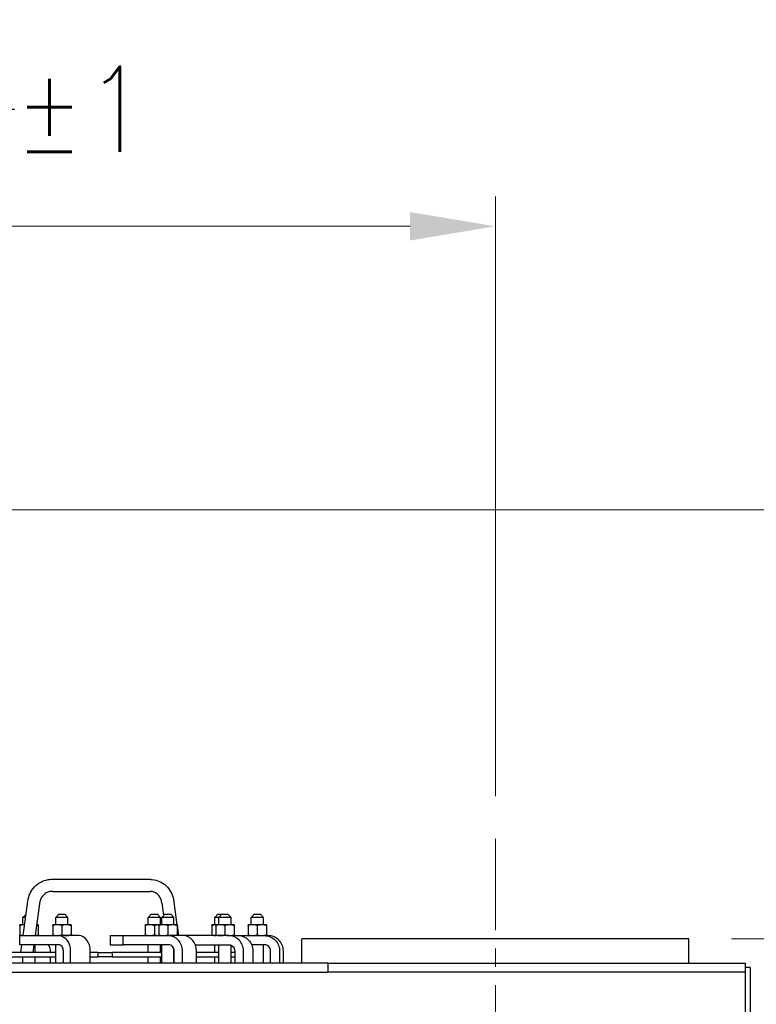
# Model space of a CAD drawing. Extents: x 0 to 796, y 0 to 496.
# Tile 178 of 222: x 420 to 450, y 300 to 341. Entities that reach past the tile are written whole.
import ezdxf

# ---------------------------------------------------------------- set-up
doc = ezdxf.new("R2010")
doc.units = 0
doc.header["$LTSCALE"] = 12
doc.header["$MEASUREMENT"] = 0
doc.linetypes.add('CSS', pattern=[0.5, 0.3125, -0.0625, 0.0625, -0.0625])
doc.layers.get('0').update_dxf_attribs({"linetype": 'CONTINUOUS'})
doc.layers.add('CSS', color=4, linetype='CSS', lineweight=13)
doc.layers.add('D', color=2, linetype='CONTINUOUS')
doc.styles.get("Standard").update_dxf_attribs({"font": 'SIMPLEX.SHX', "width": 0.875})
doc.dimstyles.get("Standard").update_dxf_attribs({"dimscale": 28, "dimtxt": 0.125, "dimasz": 0.125, "dimexe": 0.04375, "dimexo": 0.0625, "dimgap": 0.04375, "dimtad": 0, "dimtih": 1, "dimtoh": 1, "dimdec": 4, "dimzin": 12, "dimdsep": 46, "dimlunit": 5, "dimtxsty": 'Standard', "dimcen": 0, "dimclrd": 256, "dimclre": 256, "dimclrt": 256, "dimadec": 1, "dimazin": 3, "dimtfac": 0.875, "dimtdec": 4, "dimtofl": 0, "dimtmove": 0, "dimatfit": 2, "dimfxl": 1, "dimtolj": 1, "dimtzin": 12, "dimlwd": 13, "dimlwe": 13, "dimarcsym": 0})

# ---------------------------------------------------------------- blocks, each defined once
blk = doc.blocks.new('*D72')
at = {"layer": 'D', "lineweight": 13, "transparency": 16777216}
for p, q in [((449.033, 302.856), (502.161, 302.856)), ((500.936, 299.356), (500.936, 251.966)), ((500.936, 194.981), (500.936, 242.37)), ((441.117, 191.481), (502.161, 191.481))]:
    blk.add_line(p, q, dxfattribs=at)
at = {"layer": 'D', "transparency": 16777216}
for points in [[(500.352, 299.356), (501.519, 299.356), (500.936, 302.856)], [(500.352, 194.981), (501.519, 194.981), (500.936, 191.481)]]:
    blk.add_solid(points, dxfattribs=at)
at = {"layer": 'D', "transparency": 16777216, "insert": (500.936, 247.168), "char_height": 3.5, "attachment_point": 5}
blk.add_mtext('\\A1;111{\\H0.875x;\\S1/2;}{}{\\C2;%%p1}', dxfattribs=at)
blk = doc.blocks.new('*D73')
at = {"layer": 'D', "lineweight": 13, "transparency": 16777216}
for p, q in [((390.42, 320.45), (515.384, 320.45)), ((514.159, 316.95), (514.159, 262.912)), ((514.159, 194.981), (514.159, 256.962)), ((441.15, 191.481), (515.384, 191.481))]:
    blk.add_line(p, q, dxfattribs=at)
at = {"layer": 'D', "transparency": 16777216}
for points in [[(513.576, 316.95), (514.742, 316.95), (514.159, 320.45)], [(513.576, 194.981), (514.742, 194.981), (514.159, 191.481)]]:
    blk.add_solid(points, dxfattribs=at)
at = {"layer": 'D', "transparency": 16777216, "insert": (514.159, 259.937), "char_height": 3.5, "attachment_point": 5}
blk.add_mtext('\\A1;129{}{\\C2;%%p1}', dxfattribs=at)
blk = doc.blocks.new('*D116')
at = {"layer": 'D', "lineweight": 13, "transparency": 16777216}
for p, q in [((397.846, 318.797), (397.846, 333.298)), ((439.346, 308.7), (439.346, 333.298)), ((435.846, 332.073), (401.346, 332.073))]:
    blk.add_line(p, q, dxfattribs=at)
at = {"layer": 'D', "transparency": 16777216}
for points in [[(401.346, 332.656), (401.346, 331.49), (397.846, 332.073)], [(435.846, 332.656), (435.846, 331.49), (439.346, 332.073)]]:
    blk.add_solid(points, dxfattribs=at)
at = {"layer": 'D', "transparency": 16777216, "insert": (418.596, 336.871), "char_height": 3.5, "attachment_point": 5}
blk.add_mtext('\\A1;41{\\H0.875x;\\S1/2;}{}{\\C2;%%p1}', dxfattribs=at)

msp = doc.modelspace()

# ---------------------------------------------------------------- linework, layer by layer
for p, q in [((421.12083, 305.29085), (425.12945, 305.29085)), ((421.18974, 304.79571), (425.19827, 304.79571)), ((419.97262, 302.98078), (420.16981, 304.39766)), ((420.47262, 302.98078), (420.66981, 304.39766)), ((425.65896, 304.32942), (425.73231, 303.80236)), ((426.13996, 304.4659), (426.2843, 303.42878)), ((420.09072, 303.85578), (419.96572, 303.73078)), ((420.077, 303.73078), (419.96572, 303.73078)), ((419.96572, 303.42878), (419.96572, 303.73078)), ((420.09072, 303.85578), (420.0944, 303.85578)), ((421.43641, 303.85578), (421.31141, 303.73078)), ((421.56141, 303.73078), (421.31141, 303.73078)), ((421.31141, 303.42878), (421.31141, 303.73078)), ((421.43641, 303.85578), (421.56141, 303.85578)), ((421.56141, 303.85578), (421.68641, 303.85578)), ((421.81141, 303.73078), (421.56141, 303.73078)), ((421.68641, 303.85578), (421.81141, 303.73078)), ((421.81141, 303.42878), (421.81141, 303.73078)), ((425.22962, 303.85578), (425.10462, 303.73078)), ((425.35462, 303.73078), (425.10462, 303.73078)), ((425.10462, 303.42878), (425.10462, 303.73078)), ((425.22962, 303.85578), (425.35462, 303.85578)), ((425.35462, 303.85578), (425.47962, 303.85578)), ((425.60462, 303.73078), (425.35462, 303.73078)), ((425.47962, 303.85578), (425.60462, 303.73078)), ((425.60462, 303.42878), (425.60462, 303.73078)), ((425.78573, 303.85578), (425.66073, 303.73078)), ((425.91073, 303.73078), (425.66073, 303.73078)), ((425.66073, 303.42878), (425.66073, 303.73078)), ((425.78573, 303.85578), (425.91073, 303.85578)), ((425.91073, 303.85578), (426.03573, 303.85578)), ((426.16073, 303.73078), (425.91073, 303.73078)), ((426.03573, 303.85578), (426.16073, 303.73078)), ((426.16073, 303.42878), (426.16073, 303.73078)), ((427.96572, 303.85578), (427.84072, 303.73078)), ((428.00109, 303.73078), (427.84072, 303.73078)), ((427.84072, 303.42878), (427.84072, 303.73078)), ((427.96572, 303.85578), (428.09072, 303.85578)), ((428.12609, 303.85578), (428.00109, 303.73078)), ((428.25109, 303.73078), (428.00109, 303.73078)), ((428.00109, 303.42878), (428.00109, 303.73078)), ((428.09072, 303.85578), (428.12609, 303.85578)), ((428.12609, 303.85578), (428.25109, 303.85578)), ((428.25109, 303.85578), (428.37609, 303.85578)), ((428.50109, 303.73078), (428.25109, 303.73078)), ((428.37609, 303.85578), (428.50109, 303.73078)), ((428.50109, 303.42878), (428.50109, 303.73078)), ((429.45393, 303.85578), (429.32893, 303.73078)), ((429.57893, 303.73078), (429.32893, 303.73078)), ((429.32893, 303.42878), (429.32893, 303.73078)), ((429.45393, 303.85578), (429.57893, 303.85578)), ((429.57893, 303.85578), (429.70393, 303.85578)), ((429.82893, 303.73078), (429.57893, 303.73078)), ((429.70393, 303.85578), (429.82893, 303.73078)), ((429.82893, 303.42878), (429.82893, 303.73078)), ((420.02822, 303.42878), (419.84072, 303.42878)), ((419.84072, 303.39529), (419.84072, 303.01427)), ((420.03497, 303.42878), (420.02822, 303.42878)), ((420.59072, 303.42878), (420.53497, 303.42878)), ((420.59072, 303.39529), (420.59072, 303.01427)), ((421.37391, 303.42878), (421.18641, 303.42878)), ((421.18641, 303.39529), (421.18641, 303.01427)), ((421.74891, 303.42878), (421.37391, 303.42878)), ((421.56141, 303.39529), (421.56141, 303.01427)), ((421.93641, 303.42878), (421.74891, 303.42878)), ((421.93641, 303.39529), (421.93641, 303.01427)), ((425.16732, 303.42878), (424.97982, 303.42878)), ((424.97982, 303.39529), (424.97982, 303.01427)), ((425.53573, 303.42878), (425.16732, 303.42878)), ((425.35482, 303.39529), (425.35482, 303.01427)), ((425.72323, 303.42878), (425.53573, 303.42878)), ((425.53573, 303.39529), (425.53573, 303.01427)), ((426.09823, 303.42878), (425.72323, 303.42878)), ((425.91073, 303.39529), (425.91073, 303.01427)), ((426.28573, 303.42878), (426.09823, 303.42878)), ((426.28573, 303.41851), (426.34665, 302.98078)), ((426.28573, 303.39529), (426.28573, 303.01427)), ((427.87609, 303.42878), (427.71572, 303.42878)), ((427.71572, 303.39529), (427.71572, 303.01427)), ((428.06359, 303.42878), (427.87609, 303.42878)), ((427.87609, 303.39529), (427.87609, 303.01427)), ((428.43859, 303.42878), (428.06359, 303.42878)), ((428.25109, 303.39529), (428.25109, 303.01427)), ((428.62609, 303.42878), (428.43859, 303.42878)), ((428.62609, 303.39529), (428.62609, 303.01427)), ((429.39143, 303.42878), (429.20393, 303.42878)), ((429.20393, 303.39529), (429.20393, 303.01427)), ((429.76643, 303.42878), (429.39143, 303.42878)), ((429.57893, 303.39529), (429.57893, 303.01427)), ((429.95393, 303.42878), (429.76643, 303.42878)), ((429.95393, 303.39529), (429.95393, 303.01427)), ((419.83063, 302.98078), (421.43439, 302.98078)), ((419.83063, 302.60578), (419.83063, 302.98078)), ((422.25446, 302.98078), (421.43439, 302.98078)), ((423.53953, 302.98078), (424.07215, 302.98078)), ((423.53953, 302.98078), (423.53953, 302.60578)), ((424.07215, 302.98078), (425.94842, 302.98078)), ((424.07215, 302.60578), (424.07215, 302.98078)), ((426.53526, 302.98078), (425.94842, 302.98078)), ((428.4146, 302.98078), (426.53526, 302.98078)), ((428.4146, 302.98078), (428.80087, 302.98078)), ((428.80087, 302.98078), (429.87496, 302.98078)), ((430.0273, 302.98078), (429.87496, 302.98078)), ((421.43439, 302.60578), (419.83063, 302.60578)), ((419.87694, 302.29328), (419.92043, 302.60578)), ((420.37694, 302.29328), (420.42043, 302.60578)), ((420.46572, 302.29328), (420.46572, 302.60578)), ((421.31141, 301.85578), (421.31141, 302.60578)), ((423.53953, 302.60578), (424.07215, 302.60578)), ((425.94842, 302.60578), (424.07215, 302.60578)), ((425.10462, 302.29328), (425.10462, 302.60578)), ((425.60462, 302.29328), (425.60462, 302.60578)), ((425.66073, 301.85578), (425.66073, 302.60578)), ((427.04103, 302.60578), (428.4146, 302.60578)), ((427.84072, 302.29328), (427.84072, 302.60578)), ((428.00109, 301.85578), (428.00109, 302.60578)), ((428.50109, 301.85578), (428.50109, 302.58865)), ((429.87496, 302.60578), (429.34566, 302.60578)), ((429.82893, 301.85578), (429.82893, 302.60578)), ((431.40841, 301.85578), (431.40841, 302.85578)), ((447.28341, 302.85578), (431.40841, 302.85578)), ((447.28341, 301.85578), (447.28341, 302.85578)), ((421.31141, 302.29328), (415.81716, 302.29328)), ((415.81716, 302.10578), (421.31141, 302.10578)), ((419.96572, 301.85578), (419.96572, 302.10578)), ((420.46572, 301.85578), (420.46572, 302.10578)), ((421.09906, 302.29328), (421.09906, 302.35578)), ((421.09906, 301.85578), (421.09906, 302.10578)), ((421.62307, 301.85578), (421.62307, 302.35578)), ((421.90608, 302.35578), (421.90608, 301.85578)), ((422.72616, 301.85578), (422.72616, 302.35578)), ((423.03284, 302.29328), (422.72616, 302.29328)), ((422.72616, 302.10578), (423.03284, 302.10578)), ((423.03284, 302.29328), (423.62063, 302.29328)), ((423.03284, 302.29328), (423.03284, 302.10578)), ((423.62063, 302.10578), (423.03284, 302.10578)), ((425.66073, 302.29328), (423.62063, 302.29328)), ((423.62063, 302.29328), (423.62063, 302.10578)), ((423.62063, 302.10578), (425.66073, 302.10578)), ((425.10462, 301.85578), (425.10462, 302.10578)), ((425.60462, 301.85578), (425.60462, 302.10578)), ((426.16073, 301.85578), (426.16073, 302.42418)), ((426.16915, 302.29328), (426.16073, 302.29328)), ((426.16073, 302.10578), (426.16915, 302.10578)), ((426.16915, 301.85578), (426.16915, 302.35578)), ((426.50026, 302.35578), (426.50026, 301.85578)), ((427.0871, 301.85578), (427.0871, 302.35578)), ((428.00109, 302.29328), (427.0871, 302.29328)), ((427.0871, 302.10578), (428.00109, 302.10578)), ((427.84072, 301.85578), (427.84072, 302.10578)), ((428.65236, 302.29328), (428.50109, 302.29328)), ((428.50109, 302.10578), (428.65236, 302.10578)), ((428.65236, 302.35578), (428.65236, 301.85578)), ((429.00901, 301.85578), (429.00901, 302.35578)), ((429.39528, 302.35578), (429.39528, 301.85578)), ((430.1231, 301.85578), (430.1231, 302.35578)), ((430.4953, 302.35578), (430.4953, 301.85578)), ((430.64764, 301.85578), (430.64764, 302.35578)), ((432.49229, 301.85578), (361.30125, 301.85578)), ((432.49229, 301.85578), (449.61375, 301.85578)), ((432.49229, 301.48078), (432.49229, 301.85578)), ((449.61375, 301.48078), (449.61375, 301.85578)), ((449.80125, 301.66828), (449.61375, 301.66828)), ((449.61375, 301.48078), (449.61375, 301.66828)), ((449.80125, 301.66828), (449.80125, 292.66828)), ((361.30125, 301.48078), (432.42881, 301.48078)), ((449.61375, 301.48078), (432.42881, 301.48078)), ((449.61375, 292.66828), (449.61375, 301.48078))]:
    msp.add_line(p, q)
at = {"extrusion": (1.60329e-14, 1.90398e-18, -1)}
msp.add_ellipse((421.15529, 305.04328), major_axis=(-0.03513, 0.24752), ratio=0.13781868, start_param=0.01463127, end_param=0.01955701, dxfattribs=at)
at = {"extrusion": (1.60329e-14, 1.90397e-18, -1)}
msp.add_ellipse((425.16399, 305.04328), major_axis=(-0.03513, 0.24752), ratio=0.13781868, start_param=0.01463127, end_param=0.01955701, dxfattribs=at)
at = {"extrusion": (1.59546e-14, -7.80742e-18, -1)}
msp.add_ellipse((421.15529, 305.04328), major_axis=(0.03513, -0.24752), ratio=0.13781868, start_param=0.01955701, end_param=0.02948058, dxfattribs=at)
at = {"extrusion": (1.62021e-14, -6.39223e-16, -1)}
msp.add_ellipse((425.89946, 304.39766), major_axis=(-0.24049, -0.06829), ratio=0.03836131, start_param=0.00534282, end_param=0.00800973, dxfattribs=at)
at = {"extrusion": (1.60558e-14, -1.23165e-16, -1)}
msp.add_ellipse((425.89946, 304.39766), major_axis=(0.24049, 0.06829), ratio=0.03836131, start_param=0.00400767, end_param=0.00534282, dxfattribs=at)
at = {"extrusion": (1.60051e-14, 1.64411e-34, -1)}
msp.add_ellipse((421.43439, 302.35578), major_axis=(0, 0.625), ratio=0.75470958, start_param=0, end_param=1.57079633, dxfattribs=at)
for centre, major_axis, ratio in [((422.25446, 302.35578), (0, 0.625), 0.75470958), ((426.53526, 302.35578), (0, 0.625), 0.88294759), ((428.4146, 302.35578), (0, 0.625), 0.95105652), ((430.0273, 302.35578), (0, 0.625), 0.99254615), ((420.92856, 302.35578), (0, 0.25), 0.68199836), ((421.43439, 302.35578), (0, 0.25), 0.75470958), ((425.94842, 302.35578), (0, 0.25), 0.88294759), ((429.87496, 302.35578), (0, 0.25), 0.99254615)]:
    msp.add_ellipse(centre, major_axis=major_axis, ratio=ratio, start_param=-1.57079633, end_param=0)
at = {"extrusion": (1.59942e-14, -6.04327e-33, -1)}
msp.add_ellipse((425.94842, 302.35578), major_axis=(0, 0.625), ratio=0.88294759, start_param=0, end_param=1.57079633, dxfattribs=at)
at = {"extrusion": (1.60161e-14, 1.15907e-32, -1)}
msp.add_ellipse((428.80087, 302.35578), major_axis=(0, 0.625), ratio=0.95105652, start_param=0, end_param=1.57079633, dxfattribs=at)
at = {"extrusion": (1.60178e-14, -2.51606e-32, -1)}
msp.add_ellipse((429.87496, 302.35578), major_axis=(0, 0.625), ratio=0.99254615, start_param=0, end_param=1.57079633, dxfattribs=at)
at = {"extrusion": (1.59928e-14, -1.08501e-32, -1)}
msp.add_ellipse((428.4146, 302.35578), major_axis=(0, 0.25), ratio=0.95105652, start_param=0, end_param=1.57079633, dxfattribs=at)
for points, knots in [([(420.16981, 304.39766), (420.18103, 304.50508), (420.21015, 304.61201), (420.29987, 304.80863), (420.36173, 304.90081), (420.5096, 305.05815), (420.59751, 305.12538), (420.78753, 305.22645), (420.89207, 305.26165), (421.03862, 305.28537), (421.07964, 305.2894), (421.12066, 305.29084)], [0, 0, 0, 0, 0.32402995, 0.32402995, 0.64898463, 0.64898463, 0.97347976, 0.97347976, 1.29740801, 1.29740801, 1.42122703, 1.42122703, 1.42122703, 1.42122703]), ([(425.12936, 305.29084), (425.1409, 305.29125), (425.15244, 305.29145), (425.19866, 305.29145), (425.23338, 305.28961), (425.37245, 305.27485), (425.47653, 305.2464), (425.67004, 305.15824), (425.76163, 305.09675), (425.91843, 304.94938), (425.98564, 304.86157), (426.08638, 304.6731), (426.12176, 304.57035), (426.13996, 304.46591)], [0, 0, 0, 0, 0.03481997, 0.03481997, 0.13940285, 0.13940285, 0.45663547, 0.45663547, 0.78024522, 0.78024522, 1.10406957, 1.10406957, 1.42216134, 1.42216134, 1.42216134, 1.42216134]), ([(421.18939, 304.79572), (421.13553, 304.79949), (421.08035, 304.79415), (420.97575, 304.76601), (420.92498, 304.74278), (420.83484, 304.68172), (420.79424, 304.64315), (420.72855, 304.55608), (420.70249, 304.50651), (420.67898, 304.43599), (420.67384, 304.41693), (420.66981, 304.39766)], [0, 0, 0, 0, 0.165645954, 0.165645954, 0.331812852, 0.331812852, 0.497318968, 0.497318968, 0.661694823, 0.661694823, 0.720812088, 0.720812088, 0.720812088, 0.720812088]), ([(425.65895, 304.32945), (425.65513, 304.38332), (425.64249, 304.43724), (425.60149, 304.53707), (425.57253, 304.58424), (425.50218, 304.66582), (425.45984, 304.70124), (425.36722, 304.75597), (425.3157, 304.77588), (425.24168, 304.7912), (425.21991, 304.7942), (425.19809, 304.79572)], [0, 0, 0, 0, 0.162048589, 0.162048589, 0.324817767, 0.324817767, 0.488318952, 0.488318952, 0.652943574, 0.652943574, 0.720030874, 0.720030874, 0.720030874, 0.720030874])]:
    msp.add_open_spline(points, degree=3, knots=knots)
for points, weights in [([(419.84072, 303.39529), (419.84072, 303.42878), (419.84072, 303.42878)], [1, 1.0379548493, 1]), ([(420.02822, 303.42878), (419.9412, 303.42878), (419.84072, 303.39529)], [1, 1.0379548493, 1]), ([(420.03496, 303.42873), (420.03159, 303.42878), (420.02822, 303.42878)], [1.0027336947, 1.0014199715, 1]), ([(420.59072, 303.39529), (420.56067, 303.4053), (420.53267, 303.41221)], [1, 1.0110536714, 1.01566897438]), ([(420.59072, 303.42878), (420.59072, 303.42878), (420.59072, 303.39529)], [1, 1.0379548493, 1]), ([(421.18641, 303.39529), (421.18641, 303.42878), (421.18641, 303.42878)], [1, 1.0379548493, 1]), ([(421.37391, 303.42878), (421.28689, 303.42878), (421.18641, 303.39529)], [1, 1.0379548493, 1]), ([(421.56141, 303.39529), (421.46093, 303.42878), (421.37391, 303.42878)], [1, 1.0379548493, 1]), ([(421.74891, 303.42878), (421.66189, 303.42878), (421.56141, 303.39529)], [1, 1.0379548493, 1]), ([(421.93641, 303.39529), (421.83593, 303.42878), (421.74891, 303.42878)], [1, 1.0379548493, 1]), ([(421.93641, 303.42878), (421.93641, 303.42878), (421.93641, 303.39529)], [1, 1.0379548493, 1]), ([(424.97982, 303.39529), (424.97982, 303.42878), (424.97982, 303.42878)], [1, 1.0379548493, 1]), ([(425.16732, 303.42878), (425.0803, 303.42878), (424.97982, 303.39529)], [1, 1.0379548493, 1]), ([(425.35482, 303.39529), (425.25434, 303.42878), (425.16732, 303.42878)], [1, 1.0379548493, 1]), ([(425.53573, 303.42873), (425.45176, 303.4276), (425.35482, 303.39529)], [1.00267027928, 1.03656911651, 1]), ([(425.53573, 303.39529), (425.53573, 303.42878), (425.53573, 303.42878)], [1, 1.0379548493, 1]), ([(425.72323, 303.42878), (425.63621, 303.42878), (425.53573, 303.39529)], [1, 1.0379548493, 1]), ([(425.91073, 303.39529), (425.81025, 303.42878), (425.72323, 303.42878)], [1, 1.0379548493, 1]), ([(426.09823, 303.42878), (426.01121, 303.42878), (425.91073, 303.39529)], [1, 1.0379548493, 1]), ([(426.28573, 303.39529), (426.18525, 303.42878), (426.09823, 303.42878)], [1, 1.0379548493, 1]), ([(426.28573, 303.42878), (426.28573, 303.42878), (426.28573, 303.39529)], [1, 1.0379548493, 1]), ([(427.71572, 303.39529), (427.71572, 303.42878), (427.71572, 303.42878)], [1, 1.0379548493, 1]), ([(427.87609, 303.42803), (427.80152, 303.42389), (427.71572, 303.39529)], [1.00972046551, 1.03223160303, 1]), ([(427.87609, 303.39529), (427.87609, 303.42878), (427.87609, 303.42878)], [1, 1.0379548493, 1]), ([(428.06359, 303.42878), (427.97657, 303.42878), (427.87609, 303.39529)], [1, 1.0379548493, 1]), ([(428.25109, 303.39529), (428.15061, 303.42878), (428.06359, 303.42878)], [1, 1.0379548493, 1]), ([(428.43859, 303.42878), (428.35157, 303.42878), (428.25109, 303.39529)], [1, 1.0379548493, 1]), ([(428.62609, 303.39529), (428.52561, 303.42878), (428.43859, 303.42878)], [1, 1.0379548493, 1]), ([(428.62609, 303.42878), (428.62609, 303.42878), (428.62609, 303.39529)], [1, 1.0379548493, 1]), ([(429.20393, 303.39529), (429.20393, 303.42878), (429.20393, 303.42878)], [1, 1.0379548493, 1]), ([(429.39143, 303.42878), (429.30441, 303.42878), (429.20393, 303.39529)], [1, 1.0379548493, 1]), ([(429.57893, 303.39529), (429.47844, 303.42878), (429.39143, 303.42878)], [1, 1.0379548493, 1]), ([(429.76643, 303.42878), (429.67941, 303.42878), (429.57893, 303.39529)], [1, 1.0379548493, 1]), ([(429.95393, 303.39529), (429.85344, 303.42878), (429.76643, 303.42878)], [1, 1.0379548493, 1]), ([(429.95393, 303.42878), (429.95393, 303.42878), (429.95393, 303.39529)], [1, 1.0379548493, 1]), ([(419.84072, 302.98078), (419.84072, 302.98078), (419.84072, 303.01427)], [1, 1.0379548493, 1]), ([(419.84072, 303.01427), (419.91117, 302.99079), (419.97305, 302.98388)], [1, 1.02631325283, 1.01614171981]), ([(420.47332, 302.98577), (420.52847, 302.99352), (420.59072, 303.01427)], [1.01804734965, 1.02317866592, 1]), ([(420.59072, 303.01427), (420.59072, 302.98078), (420.59072, 302.98078)], [1, 1.0379548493, 1]), ([(421.18641, 302.98078), (421.18641, 302.98078), (421.18641, 303.01427)], [1, 1.0379548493, 1]), ([(421.18641, 303.01427), (421.28689, 302.98078), (421.37391, 302.98078)], [1, 1.0379548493, 1]), ([(421.37391, 302.98078), (421.46093, 302.98078), (421.56141, 303.01427)], [1, 1.0379548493, 1]), ([(421.56141, 303.01427), (421.66189, 302.98078), (421.74891, 302.98078)], [1, 1.0379548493, 1]), ([(421.74891, 302.98078), (421.83593, 302.98078), (421.93641, 303.01427)], [1, 1.0379548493, 1]), ([(421.93641, 303.01427), (421.93641, 302.98078), (421.93641, 302.98078)], [1, 1.0379548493, 1]), ([(424.97982, 302.98078), (424.97982, 302.98078), (424.97982, 303.01427)], [1, 1.0379548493, 1]), ([(424.97982, 303.01427), (425.0803, 302.98078), (425.16732, 302.98078)], [1, 1.0379548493, 1]), ([(425.16732, 302.98078), (425.25434, 302.98078), (425.35482, 303.01427)], [1, 1.0379548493, 1]), ([(425.35482, 303.01427), (425.45176, 302.98196), (425.53573, 302.98082)], [1, 1.03656911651, 1.00267027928]), ([(425.53573, 302.98078), (425.53573, 302.98078), (425.53573, 303.01427)], [1, 1.0379548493, 1]), ([(425.53573, 303.01427), (425.63621, 302.98078), (425.72323, 302.98078)], [1, 1.0379548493, 1]), ([(425.72323, 302.98078), (425.81025, 302.98078), (425.91073, 303.01427)], [1, 1.0379548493, 1]), ([(425.91073, 303.01427), (426.01121, 302.98078), (426.09823, 302.98078)], [1, 1.0379548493, 1]), ([(426.09823, 302.98078), (426.18525, 302.98078), (426.28573, 303.01427)], [1, 1.0379548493, 1]), ([(426.28573, 303.01427), (426.28573, 302.98078), (426.28573, 302.98078)], [1, 1.0379548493, 1]), ([(427.71572, 302.98078), (427.71572, 302.98078), (427.71572, 303.01427)], [1, 1.0379548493, 1]), ([(427.71572, 303.01427), (427.80152, 302.98567), (427.87609, 302.98153)], [1, 1.03223160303, 1.00972046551]), ([(427.87609, 302.98078), (427.87609, 302.98078), (427.87609, 303.01427)], [1, 1.0379548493, 1]), ([(427.87609, 303.01427), (427.97657, 302.98078), (428.06359, 302.98078)], [1, 1.0379548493, 1]), ([(428.06359, 302.98078), (428.15061, 302.98078), (428.25109, 303.01427)], [1, 1.0379548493, 1]), ([(428.25109, 303.01427), (428.35157, 302.98078), (428.43859, 302.98078)], [1, 1.0379548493, 1]), ([(428.43859, 302.98078), (428.52561, 302.98078), (428.62609, 303.01427)], [1, 1.0379548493, 1]), ([(428.62609, 303.01427), (428.62609, 302.98078), (428.62609, 302.98078)], [1, 1.0379548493, 1]), ([(429.20393, 302.98078), (429.20393, 302.98078), (429.20393, 303.01427)], [1, 1.0379548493, 1]), ([(429.20393, 303.01427), (429.30441, 302.98078), (429.39143, 302.98078)], [1, 1.0379548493, 1]), ([(429.39143, 302.98078), (429.47844, 302.98078), (429.57893, 303.01427)], [1, 1.0379548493, 1]), ([(429.57893, 303.01427), (429.67941, 302.98078), (429.76643, 302.98078)], [1, 1.0379548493, 1]), ([(429.76643, 302.98078), (429.85344, 302.98078), (429.95393, 303.01427)], [1, 1.0379548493, 1]), ([(429.95393, 303.01427), (429.95393, 302.98078), (429.95393, 302.98078)], [1, 1.0379548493, 1])]:
    msp.add_rational_spline(points, weights, degree=2)
at = {"layer": 'CSS'}
msp.add_line((439.34591, 306.94953), (439.34591, 298.76203), dxfattribs=at)

# ---------------------------------------------------------------- dimensions: what is measured, and where the dimension line sits
at = {"layer": 'D'}
for base, p1, p2, angle, override, picture, middle in [((397.84591, 332.07314), (439.34591, 306.94953), (397.84591, 317.0468), 180, {"dimtad": 1}, '*D116', (418.59591, 336.87106)), ((500.93555, 302.85578), (439.36699, 191.48078), (447.28341, 302.85578), 90, {"dimdec": 1}, '*D72', (500.93555, 247.16828))]:
    dim = msp.add_linear_dim(base=base, p1=p1, p2=p2, angle=angle, text='<>{}{\\C2;%%p1}', dimstyle='Standard', override=override, dxfattribs=at)
    dim.commit()
    dim.dimension.update_dxf_attribs({"geometry": picture, "text_midpoint": middle})
dim = msp.add_linear_dim(base=(514.15913, 191.48078), p1=(388.66958, 320.45026), p2=(439.40048, 191.48078), angle=90, text='<>{}{\\C2;%%p1}', dimstyle='Standard', override={"dimdec": 3}, dxfattribs=at)
dim.commit()
dim.dimension.update_dxf_attribs({"geometry": '*D73', "text_midpoint": (514.15913, 259.93683), "dimtype": 160})

doc.saveas('drawing.dxf')
